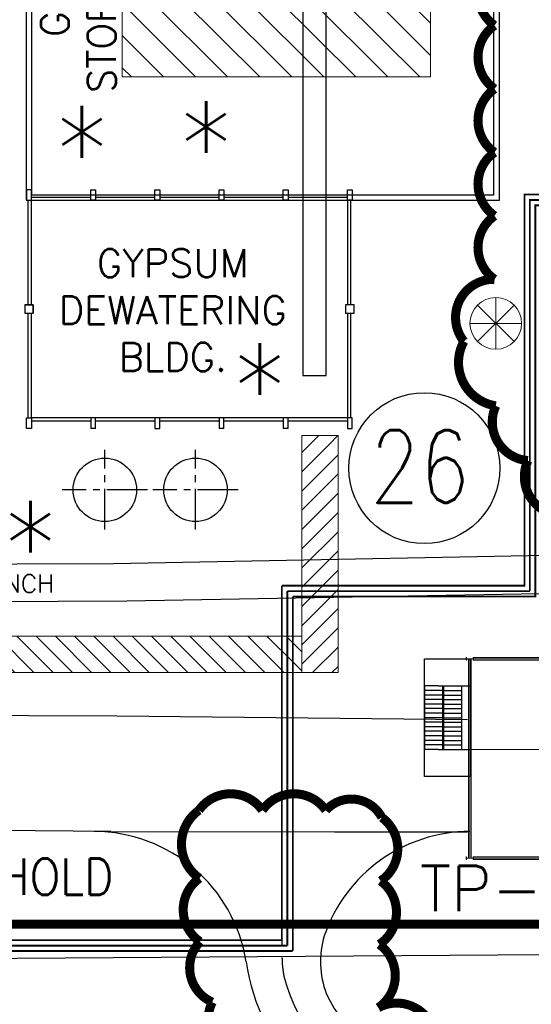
# Model space of a CAD drawing. Header units: inches. Extents: x -4968858 to -265257, y -220693 to 1871410.
# Tile 79 of 225: x -1885906 to -1857692, y 855249 to 909551. Entities that reach past the tile are written whole.
import ezdxf
from ezdxf.enums import TextEntityAlignment as Align

# ---------------------------------------------------------------- set-up
doc = ezdxf.new("R2010")
doc.units = ezdxf.units.IN
doc.header["$MEASUREMENT"] = 0
for name, pattern in [('CENTER', [2, 1.25, -0.25, 0.25, -0.25]), ('CENTER2', [1.125, 0.75, -0.125, 0.125, -0.125]), ('CONTINOUS', [0]), ('DASHED2', [0.375, 0.25, -0.125])]:
    doc.linetypes.add(name, pattern=pattern)
for name, color, linetype, lineweight in [('CEN', 120, 'CENTER', 13), ('HIDD', 2, 'DASHED2', 13), ('P', 250, 'Continuous', 100), ('PIPE_SK', 200, 'Continuous', 0)]:
    doc.layers.add(name, color=color, linetype=linetype, lineweight=lineweight)
for name, color, linetype in [('Existing Drain', 253, 'Continuous'), ('Existing Units', 253, 'Continuous'), ('Features', 8, 'Continuous'), ('PHASE-II', 7, 'Continuous'), ('text', 7, 'Continuous'), ('TXT', 7, 'Continuous'), ('UNDER GROUND CABLE LINE', 183, 'Continuous')]:
    doc.layers.add(name, color=color, linetype=linetype)
doc.styles.add('ROMANC', font='romanc')
doc.styles.add('ROMAND', font='romans.shx', dxfattribs={"height": 250})
doc.styles.add('ROMANS', font='romans.shx', dxfattribs={"width": 0.8})
doc.styles.add('RS', font='romans.shx')
doc.styles.get("Standard").update_dxf_attribs({"font": 'romans.shx', "height": 1000})

# ---------------------------------------------------------------- blocks, each defined once
blk = doc.blocks.new('A$C1B256FB0')
at = {"color": 30, "lineweight": 15, "const_width": 0.5}
blk.add_lwpolyline([(71.937, -39.619), (-83.712, -39.619)], dxfattribs=at)
at = {"layer": 'PIPE_SK', "color": 5, "linetype": 'DASHED2', "lineweight": 15, "ltscale": 5, "const_width": 0.1}
for points in [[(64.494, 0.618), (46.694, 0.618), (46.694, -20.956), (33.32, -20.956)], [(64.494, 0.018), (47.294, 0.018), (47.294, -21.556), (33.92, -21.556)], [(64.494, 0.318), (46.994, 0.318), (46.994, -21.256)], [(33.62, -21.256), (46.994, -21.256)], [(33.32, -26.456), (33.32, -40.506)], [(33.62, -26.456), (33.62, -40.806)], [(33.92, -26.456), (33.92, -41.106)]]:
    blk.add_lwpolyline(points, dxfattribs=at)
at = {"layer": 'PIPE_SK', "color": 3, "lineweight": 15, "const_width": 0.1}
for points in [[(33.32, -20.956), (33.32, -26.456)], [(33.62, -21.256), (33.62, -26.456)], [(33.92, -21.556), (33.92, -26.456)]]:
    blk.add_lwpolyline(points, dxfattribs=at)
at = {"layer": 'PIPE_SK', "color": 3, "lineweight": 15}
for points in [[(33.32, -40.506, 0.1, 0.1, 0), (-11.38, -40.506, 0.1, 0.1, 0), (-11.88, -40.006, 0.1, 0.1, 0), (-34.585, -40.006, 0.1, 0.1, 0), (-35.385, -40.806, 0, 0, 0)], [(33.62, -40.806, 0.1, 0.1, 0), (-11.38, -40.806, 0.1, 0.1, 0), (-11.88, -40.306, 0.1, 0.1, 0), (-34.578, -40.306, 0.1, 0.1, 0), (-35.078, -40.806, 0, 0, 0)], [(33.92, -41.106, 0.1, 0.1, 0), (-11.38, -41.106, 0.1, 0.1, 0), (-11.88, -40.606, 0.1, 0.1, 0), (-34.58, -40.606, 0.1, 0.1, 0), (-34.78, -40.806, 0, 0, 0)]]:
    blk.add_lwpolyline(points, format="xyseb", dxfattribs=at)
blk = doc.blocks.new('A$C126F4044')
at = {"color": 1, "linetype": 'CONTINOUS', "lineweight": 15}
for p, q in [((0, 0.95), (0, -0.95)), ((-0.672, -0.672), (0.672, 0.672)), ((0.672, -0.672), (-0.672, 0.672)), ((-0.95, 0), (0.95, 0))]:
    blk.add_line(p, q, dxfattribs=at)
blk.add_circle((0, 0), 0.95, dxfattribs=at)
blk = doc.blocks.new('A$C4D8A3F78')
at = {"layer": 'UNDER GROUND CABLE LINE'}
for points in [[(77749, 34557, 218671), (77749, 34557, 218671), (77749, 34557, 218671), (77749, 34557, 218671), (77749, 34557, 218671), (125709, 34716, 218568), (151454, 35207, 218554)], [(153368, 33124, 218506), (126442, 32642, 218600), (77093, 32408, 218650), (77093, 32408, 218650), (77093, 32408, 218650), (77093, 32408, 218650), (77093, 32408, 218650)]]:
    blk.add_polyline3d(points, dxfattribs=at)
blk = doc.blocks.new('A$C69534461')
at = {"layer": 'Existing Drain'}
blk.add_polyline3d([(63553, 12512, 218674), (109751, 12871, 218585), (160182, 13221, 218682), (188766, 11812, 218452)], dxfattribs=at)
blk = doc.blocks.new('CHP BLOCK')
for p, q in [((41.992, -26.576, -0.303), (41.242, -26.576, -0.303)), ((41.242, -26.576, -0.303), (41.242, -30.076, -0.303)), ((41.992, -26.576, -0.303), (43.742, -26.576, -0.303)), ((42.242, -26.576, -0.303), (42.242, -30.076, -0.303)), ((42.292, -26.576, -0.303), (42.292, -30.076, -0.303)), ((43.292, -26.576, -0.303), (43.292, -30.076, -0.303)), ((42.242, -26.826, -0.303), (41.242, -26.826, -0.303)), ((42.242, -27.076, -0.303), (41.242, -27.076, -0.303)), ((42.292, -26.826, -0.303), (43.292, -26.826, -0.303)), ((42.292, -27.076, -0.303), (43.292, -27.076, -0.303)), ((42.242, -27.326, -0.303), (41.242, -27.326, -0.303)), ((42.242, -27.576, -0.303), (41.242, -27.576, -0.303)), ((42.292, -27.326, -0.303), (43.292, -27.326, -0.303)), ((42.292, -27.576, -0.303), (43.292, -27.576, -0.303)), ((42.242, -27.826, -0.303), (41.242, -27.826, -0.303)), ((42.242, -28.076, -0.303), (41.242, -28.076, -0.303)), ((42.292, -27.826, -0.303), (43.292, -27.826, -0.303)), ((42.292, -28.076, -0.303), (43.292, -28.076, -0.303)), ((42.242, -28.326, -0.303), (41.242, -28.326, -0.303)), ((42.242, -28.576, -0.303), (41.242, -28.576, -0.303)), ((42.292, -28.326, -0.303), (43.292, -28.326, -0.303)), ((42.292, -28.576, -0.303), (43.292, -28.576, -0.303)), ((42.242, -28.826, -0.303), (41.242, -28.826, -0.303)), ((42.242, -29.076, -0.303), (41.242, -29.076, -0.303)), ((42.292, -28.826, -0.303), (43.292, -28.826, -0.303)), ((42.292, -29.076, -0.303), (43.292, -29.076, -0.303)), ((42.242, -29.326, -0.303), (41.242, -29.326, -0.303)), ((42.242, -29.576, -0.303), (41.242, -29.576, -0.303)), ((42.242, -29.826, -0.303), (41.242, -29.826, -0.303)), ((42.292, -29.326, -0.303), (43.292, -29.326, -0.303)), ((42.292, -29.576, -0.303), (43.292, -29.576, -0.303)), ((42.292, -29.826, -0.303), (43.292, -29.826, -0.303)), ((41.992, -30.076, -0.303), (41.242, -30.076, -0.303)), ((41.992, -30.076, -0.303), (43.742, -30.076, -0.303))]:
    blk.add_line(p, q)
at = {"elevation": -0.303}
blk.add_lwpolyline([(43.742, -31.576), (41.242, -31.576), (41.242, -25.076), (43.742, -25.076)], close=True, dxfattribs=at)
at = {"layer": 'CEN', "linetype": 'CENTER', "ltscale": 500}
blk.add_line((55.838, -30.076, -0.303), (43.432, -30.076, -0.303), dxfattribs=at)
at = {"layer": 'CEN', "linetype": 'CENTER', "ltscale": 500, "elevation": -0.303}
blk.add_lwpolyline([(43.742, -36.076), (43.742, -25.076), (56.742, -25.076), (56.742, -36.076)], close=True, dxfattribs=at)
at = {"layer": 'HIDD', "color": 8, "linetype": 'Continuous'}
for p, q in [((43.672, -36.072, -0.303), (43.672, -25.081, -0.303)), ((43.812, -36.072, -0.303), (43.812, -25.081, -0.303)), ((43.942, -25.006, -0.303), (56.542, -25.006, -0.303)), ((43.942, -25.146, -0.303), (56.542, -25.146, -0.303)), ((43.942, -36.006, -0.303), (56.542, -36.006, -0.303)), ((43.942, -36.146, -0.303), (56.542, -36.146, -0.303))]:
    blk.add_line(p, q, dxfattribs=at)
at = {"layer": 'HIDD', "color": 8, "linetype": 'Continuous', "elevation": -0.303}
for points in [[(43.942, -25.146), (43.942, -25.006), (43.936, -25.006, 0.383864), (43.929, -25.012), (43.923, -25.06, -0.383864), (43.909, -25.072), (43.574, -25.072, -0.373885), (43.561, -25.06), (43.554, -25.012, 0.373885), (43.547, -25.006), (43.542, -25.006), (43.542, -25.146), (43.547, -25.146, 0.383864), (43.554, -25.14), (43.561, -25.093, -0.383864), (43.574, -25.081), (43.909, -25.081, -0.373885), (43.923, -25.093), (43.929, -25.14, 0.373885), (43.936, -25.146), (43.942, -25.146)], [(43.942, -36.146), (43.942, -36.006), (43.936, -36.006, 0.383864), (43.929, -36.012), (43.923, -36.06, -0.383864), (43.909, -36.072), (43.574, -36.072, -0.373885), (43.561, -36.06), (43.554, -36.012, 0.373885), (43.547, -36.006), (43.542, -36.006), (43.542, -36.146), (43.547, -36.146, 0.383864), (43.554, -36.14), (43.561, -36.093, -0.383864), (43.574, -36.081), (43.909, -36.081, -0.373885), (43.923, -36.093), (43.929, -36.14, 0.373885), (43.936, -36.146), (43.942, -36.146)]]:
    blk.add_lwpolyline(points, format="xyb", dxfattribs=at)
at = {"layer": 'PHASE-II', "color": 3, "lineweight": 15, "style": 'ROMANS', "text_generation_flag": 6}
blk.add_text('TP-4', height=2.5, rotation=180.003, dxfattribs=at).set_placement((40.992, -38.992, 0.303))
blk = doc.blocks.new('A$C412216A9')
at = {"layer": 'Existing Units'}
for q in [(118162, 19990), (137896, 19926, 219094)]:
    blk.add_line((125562, 19941, 218606), q, dxfattribs=at)
for points in [[(145226, 26099, 0), (125894, 26295, 0), (116138, 26327, 0)], [(137896, 19926, 219094), (145226, 19917, 33844)]]:
    blk.add_polyline3d(points, dxfattribs=at)
blk = doc.blocks.new('FGD facilities')
at = {"lineweight": 15}
h = blk.add_hatch(dxfattribs=at)
h.set_pattern_fill('ANSI31', scale=10000, angle=90, style=0)
h.set_pattern_definition([(135, (451894.4, -30479.1), (-883.883, -883.883), [])])
h.paths.add_polyline_path([(443187, -38453), (443187, -21453), (426187, -21453), (426187, -38453)])
h = blk.add_hatch(dxfattribs=at)
h.set_pattern_fill('ANSI31', color=21, scale=6000, style=0)
h.set_pattern_definition([(45, (2390482, -979864.1), (-530.33009, 530.33009), [])])
edge = h.paths.add_edge_path()
edge.add_line((436091, -71305), (438091, -71305))
edge.add_line((438091, -71305), (438092, -60364))
edge.add_arc((426287, -62521), 12000, 10.3571, 20.9433)
edge.add_line((437495, -58232), (436092, -58232))
edge.add_line((436092, -58232), (436091, -71305))
edge = h.paths.add_edge_path(flags=17)
edge.add_line((438092, -58232), (437495, -58232))
edge.add_arc((426287, -62521), 12000, 10.3571, 20.9433, ccw=False)
edge.add_line((438092, -60364), (438092, -58232))
h = blk.add_hatch(dxfattribs=at)
h.set_pattern_fill('ANSI31', color=21, scale=6000, angle=-90, style=0)
h.set_pattern_definition([(315, (-485540.8, -2023680.45), (530.33009, 530.33009), [])])
edge = h.paths.add_edge_path()
edge.add_line((368608, -69288), (367644, -71288))
edge.add_line((367644, -71288), (433960, -71290))
edge.add_arc((431802, -59486), 12000, 280.3571, 290.9433)
edge.add_line((436092, -70693), (436092, -69290))
edge.add_line((436092, -69290), (368608, -69288))
edge = h.paths.add_edge_path()
edge.add_line((436092, -71290), (436092, -70693))
edge.add_arc((431802, -59486), 12000, 280.3571, 290.9433, ccw=False)
edge.add_line((433960, -71290), (436092, -71290))
at = {"color": 4, "ltscale": 2000}
for p, q in [((420916, -44673), (420916, -45253)), ((421187, -44673), (420916, -44673)), ((421187, -45253), (421187, -44673)), ((424454, -45253), (424454, -44673)), ((424454, -44673), (424725, -44673)), ((424725, -44673), (424725, -45253)), ((427992, -45253), (427992, -44673)), ((427992, -44673), (428263, -44673)), ((428263, -44673), (428263, -45253)), ((431530, -45253), (431530, -44673)), ((431530, -44673), (431801, -44673)), ((431801, -44673), (431801, -45253)), ((435068, -45253), (435068, -44673)), ((435068, -44673), (435339, -44673)), ((435339, -44673), (435339, -45253)), ((438606, -45253), (438606, -44673)), ((438606, -44673), (438877, -44673)), ((438877, -44673), (438877, -45253)), ((420916, -45253), (421187, -45253)), ((424725, -45253), (424454, -45253)), ((428263, -45253), (427992, -45253)), ((431801, -45253), (431530, -45253)), ((435339, -45253), (435068, -45253)), ((438877, -45253), (438606, -45253)), ((421284, -51021), (420819, -51021)), ((420819, -51021), (421284, -51021)), ((420819, -51021), (420819, -51486)), ((421284, -51486), (421284, -51021)), ((421284, -51021), (421284, -51486)), ((438510, -51021), (438510, -51486)), ((438974, -51021), (438510, -51021)), ((438974, -51486), (438974, -51021)), ((420819, -51486), (421284, -51486)), ((438510, -51486), (438974, -51486)), ((424454, -57253), (424454, -57834)), ((424725, -57834), (424725, -57253)), ((427992, -57253), (427992, -57834)), ((428263, -57834), (428263, -57253)), ((431801, -57253), (431530, -57253)), ((431530, -57253), (431530, -57834)), ((431801, -57834), (431801, -57253)), ((435339, -57253), (435068, -57253)), ((435068, -57253), (435068, -57834)), ((435339, -57834), (435339, -57253)), ((435339, -57416), (435355, -57431)), ((438877, -57253), (438606, -57253)), ((438606, -57253), (438606, -57834)), ((438877, -57834), (438877, -57253)), ((435339, -57834), (435068, -57834)), ((438606, -57834), (438877, -57834))]:
    blk.add_line(p, q, dxfattribs=at)
at = {"color": 4, "ltscale": 0.01}
for p, q in [((421009, -51021), (421009, -45253)), ((421187, -45075), (424454, -45075)), ((421187, -51021), (421187, -45253)), ((421187, -45253), (438606, -45253)), ((424725, -45075), (427992, -45075)), ((428263, -45075), (431530, -45075)), ((431801, -45075), (435068, -45075)), ((435339, -45075), (438606, -45075)), ((438606, -45253), (438606, -51021)), ((438784, -45253), (438784, -51021)), ((421009, -57253), (421009, -51486)), ((421187, -57253), (421187, -51486)), ((438606, -51486), (438606, -57253)), ((438784, -51486), (438784, -57253)), ((420916, -57834), (420916, -57253)), ((420916, -57253), (421187, -57253)), ((421187, -57253), (421187, -57834)), ((438606, -57253), (421187, -57253)), ((424454, -57431), (421187, -57431)), ((427992, -57431), (424725, -57431)), ((431530, -57431), (428263, -57431)), ((435068, -57431), (431801, -57431)), ((438606, -57431), (435339, -57431)), ((421187, -57834), (420916, -57834)), ((424725, -57834), (424454, -57834)), ((427992, -57834), (428263, -57834)), ((431801, -57834), (431530, -57834))]:
    blk.add_line(p, q, dxfattribs=at)
at = {"color": 4, "lineweight": 5, "ltscale": 0.01}
for p, q in [((421187, -45253), (438606, -45253)), ((421187, -51021), (421187, -45253)), ((438606, -45253), (438606, -51021)), ((421187, -57253), (421187, -51486)), ((438606, -51486), (438606, -57253))]:
    blk.add_line(p, q, dxfattribs=at)
at = {"color": 4, "linetype": 'CENTER2', "ltscale": 3000}
for p, q in [((425230, -63418), (425230, -59025)), ((430230, -63418), (430230, -59025)), ((427584, -61222), (422876, -61222)), ((432584, -61222), (427876, -61222))]:
    blk.add_line(p, q, dxfattribs=at)
at = {"color": 4, "linetype": 'CONTINOUS', "ltscale": 2}
for points in [[(446987, -45253), (446987, -16653), (420887, -16653), (420887, -45253)], [(446687, -44953), (446687, -16953), (421187, -16953), (421187, -44953)], [(437430, -54925), (437430, -29230), (436153, -29230), (436153, -54925)]]:
    blk.add_lwpolyline(points, close=True, dxfattribs=at)
at = {"color": 7, "lineweight": 15}
blk.add_lwpolyline([(443187, -38453), (443187, -21453), (426187, -21453), (426187, -38453)], close=True, dxfattribs=at)
at = {"color": 4, "linetype": 'CONTINOUS', "ltscale": 2}
for centre in [(425230, -61222), (430230, -61222)]:
    blk.add_circle(centre, 1750, dxfattribs=at)
at = {"layer": 'Existing Drain', "linetype": 'CONTINOUS', "lineweight": 15}
for points in [[(436091, -71305), (438091, -71305), (438092, -58232), (436092, -58232)], [(368608, -69288), (367644, -71288), (436092, -71290), (436092, -69290)]]:
    blk.add_lwpolyline(points, close=True, dxfattribs=at)

msp = doc.modelspace()

# ---------------------------------------------------------------- linework, layer by layer
at = {"lineweight": 25, "ltscale": 0.03}
msp.add_circle((-1863590.6, 884816.8), 4161.2, dxfattribs=at)
at = {"color": 6, "linetype": 'CENTER', "ltscale": 5000}
for centre, radius, start, end in [((-1865180.1, 857936.9), 6262.8, 180.89397, 190.4536), ((-1861314.7, 859475.7), 10375, 194.94207, 254.62266)]:
    msp.add_arc(centre, radius, start, end, dxfattribs=at)
at = {"layer": 'P', "color": 142, "linetype": 'Continuous', "lineweight": 30}
for centre, radius, start, end in [((-1864373.6, 857599.7), 4947.7, 163.2463, 200.86122), ((-1861314.7, 859475.7), 12250, 188.86047, 254.62266), ((-1861314.7, 859475.7), 8500, 205.33993, 254.62266)]:
    msp.add_arc(centre, radius, start, end, dxfattribs=at)

# ---------------------------------------------------------------- block references
at = {"linetype": 'CONTINOUS', "lineweight": 15}
for name in ['A$C412216A9', 'A$C69534461', 'A$C4D8A3F78']:
    msp.add_blockref(name, (-2006442.1, 844843.6), dxfattribs=at)
at = {"color": 1, "linetype": 'CONTINOUS', "lineweight": 15}
for name, p, xscale, yscale, zscale in [('CHP BLOCK', (-1904826.7, 899380.6), 1000, 1000, 1000), ('A$C1B256FB0', (-1904765.2, 899291.1), 1000, 1000, 1000), ('A$C126F4044', (-1859649.7, 892803.6), 1500, 1500, 1500)]:
    msp.add_blockref(name, p, dxfattribs=dict(at, xscale=xscale, yscale=yscale, zscale=zscale))

# ---------------------------------------------------------------- texts
at = {"lineweight": 25, "ltscale": 0.03, "style": 'ROMAND', "width": 0.8}
msp.add_text('26', height=4000, dxfattribs=at).set_placement((-1866588.2, 882908.4))
at = {"color": 1, "linetype": 'CONTINOUS', "lineweight": 15, "insert": (-1903952.8, 863281.1), "char_height": 2000, "width": 26560.079, "attachment_point": 1}
msp.add_mtext('{\\W0.9;ROAD UNDER HOLD}', dxfattribs=at)
at = {"layer": 'Features', "color": 8, "ltscale": 0.15, "style": 'RS'}
msp.add_text('EXIST CABLE TRENCH', height=1000, dxfattribs=at).set_placement((-1898229.9, 877951.6))
at = {"layer": 'text', "style": 'ROMANC'}
for p in [(-1875628.6, 903994.6), (-1882472.8, 903720.9), (-1872671.9, 890640.8), (-1885319, 881946.8)]:
    msp.add_text('*', height=5000, dxfattribs=at).set_placement(p, align=Align.MIDDLE)
at = {"layer": 'TXT', "linetype": 'CONTINOUS', "lineweight": 15, "insert": (-1884746.4, 904549.5), "char_height": 1551.75, "width": 20616.107, "attachment_point": 1, "rotation": 90, "style": 'ROMAND'}
msp.add_mtext('{\\W3.80952; }GYPSUM \\P{\\W0.904761; }STORAGE BLDG.', dxfattribs=at)
at = {"layer": 'TXT', "linetype": 'CONTINOUS', "lineweight": 15, "insert": (-1877464, 896894.6), "char_height": 1500, "width": 10792.054, "attachment_point": 2, "style": 'ROMAND'}
msp.add_mtext('{\\H1.0345x;GYPSUM DEWATERING BLDG.}', dxfattribs=at)

# ---------------------------------------------------------------- next in the draw order: block references
at = {"linetype": 'CONTINOUS', "lineweight": 15}
msp.add_blockref('FGD facilities', (-2306442, 944844), dxfattribs=at)

# ---------------------------------------------------------------- next in the draw order: linework, layer by layer
at = {"color": 6, "linetype": 'CENTER', "ltscale": 5000}
msp.add_line((-1871442.1, 864779.2), (-1871442.1, 857839.2), dxfattribs=at)
at = {"color": 1, "linetype": 'CONTINOUS', "lineweight": 15, "const_width": 500}
for points in [[(-1825785, 865048.1, -0.5205671), (-1829245.2, 864521.7, -0.5205671), (-1832705.4, 863995.3, -0.5205671), (-1836165.6, 863469, -0.5205671), (-1839625.8, 862942.6, -0.5205671), (-1843086, 862416.2, -0.5205671), (-1845495, 864094.4, -0.5205671), (-1847264.4, 867114.2, -0.5205671), (-1849033.7, 870134.1, -0.5205671), (-1850803, 873153.9, -0.5205671), (-1852572.4, 876173.7, -0.5205671), (-1854341.7, 879193.6, -0.5205671), (-1856111, 882213.4, -0.5205671), (-1857880.4, 885233.3, -0.5205671), (-1859649.7, 888253.1, -0.5216671), (-1861408.9, 891810.7, -0.6358808), (-1859720.9, 895233.8, -0.5205671), (-1859720.9, 898733.8, -0.5205671), (-1859720.9, 902233.8, -0.5205671), (-1859720.9, 905733.8, -0.5205671), (-1859720.9, 909233.8, -0.5205671), (-1859720.9, 912733.8, -0.5205671)], [(-1873616.8, 852292.5, -0.5205671), (-1875286.6, 855368.4, -0.5205671), (-1875963.3, 858701.1, -0.5205671), (-1875993.4, 862201, -0.5205671), (-1876025.6, 865948.5, -0.5205671), (-1872525.6, 865948.5, -0.5205671), (-1869025.6, 865948.5, -0.5205671), (-1865931.5, 865550.8, -0.5205671), (-1866002.1, 862051.5, -0.5205671), (-1866072.7, 858552.2, -0.5205671), (-1866131.7, 855059.9, -0.5205671), (-1863001.8, 853493.5, -0.5205671)]]:
    msp.add_lwpolyline(points, format="xyb", dxfattribs=at)
at = {"layer": 'P', "color": 142, "linetype": 'Continuous', "lineweight": 30}
for centre, start, end in [((-1881817.1, 856279.6), 8.86047, 89.93043), ((-1861067.1, 856279.6), 90.06957, 161.14983)]:
    msp.add_arc(centre, 8500, start, end, dxfattribs=at)

doc.saveas('drawing.dxf')
